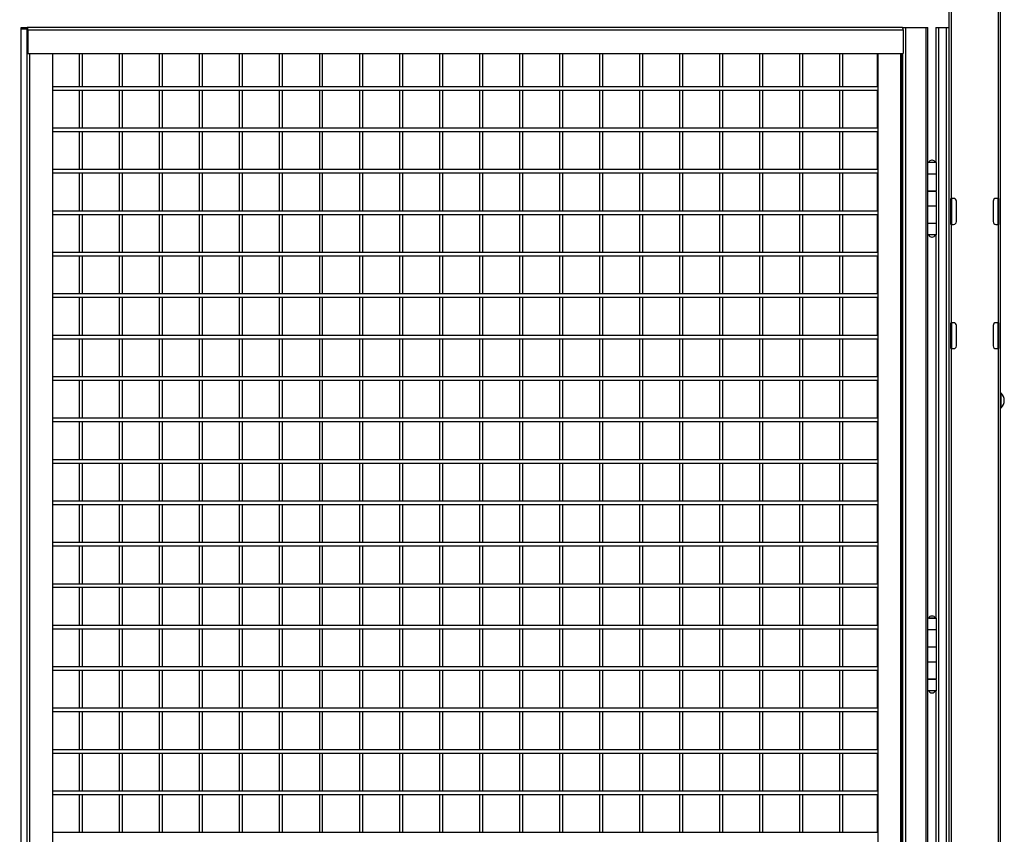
# Model space of a CAD drawing. Header units: inches. Extents: x 0.2 to 10.8, y 0.2 to 8.2.
# Tile 8 of 57: x 3.3 to 5.2, y 3.6 to 5.2. Entities that reach past the tile are written whole.
import ezdxf

# ---------------------------------------------------------------- set-up
doc = ezdxf.new("R2010")
doc.units = ezdxf.units.IN
doc.header["$MEASUREMENT"] = 0
doc.layers.add('DIMENSIONS', color=140, linetype='Continuous', lineweight=25)
doc.styles.add('SLDTEXTSTYLE0', font='TXT', dxfattribs={"width": 0.7})
doc.dimstyles.new('SLDDIMSTYLE0', dxfattribs={"dimtxt": 0.084961, "dimasz": 0.13, "dimexe": 0, "dimexo": 0.0625, "dimgap": 0.02124, "dimtad": 0, "dimtih": 1, "dimtoh": 1, "dimlfac": 24, "dimrnd": 1e-09, "dimzin": 12, "dimdsep": 46, "dimtxsty": 'SLDTEXTSTYLE0', "dimsah": 1, "dimcen": 0.09, "dimadec": 0, "dimazin": 3, "dimtfac": 1, "dimtofl": 0, "dimtmove": 0, "dimatfit": 3, "dimfxl": 0, "dimfrac": 2, "dimtolj": 1, "dimtzin": 12, "dimarcsym": 0})

# ---------------------------------------------------------------- blocks, each defined once
blk = doc.blocks.new('_D')
at = {"layer": 'DIMENSIONS'}
for p, q in [((3.2296, 5.2319), (2.4793, 5.2319)), ((2.6043, 5.2319), (2.6043, 4.1119)), ((2.4074, 3.9578), (2.3788, 3.9578)), ((2.3788, 3.9578), (2.3788, 3.8228)), ((2.8012, 3.9578), (2.8297, 3.9578)), ((2.8297, 3.9578), (2.8297, 3.8228)), ((2.3788, 3.8228), (2.4074, 3.8228)), ((2.8297, 3.8228), (2.8012, 3.8228)), ((2.6043, 1.9811), (2.6043, 3.8038)), ((3.2296, 1.9811), (2.4793, 1.9811))]:
    blk.add_line(p, q, dxfattribs=at)
for points in [[(2.6043, 5.2319), (2.5843, 5.1019), (2.6243, 5.1019)], [(2.6043, 1.9811), (2.6243, 2.1111), (2.5843, 2.1111)]]:
    blk.add_solid(points, dxfattribs=at)
at = {"layer": 'DIMENSIONS', "char_height": 0.08333, "attachment_point": 1, "style": 'SLDTEXTSTYLE0'}
for s, insert in [('78.02', (2.4427, 4.0843)), ('1981.7', (2.4074, 3.9302))]:
    blk.add_mtext(s, dxfattribs=dict(at, insert=insert))

msp = doc.modelspace()

# ---------------------------------------------------------------- linework, layer by layer
for p, q in [((5.23757, 1.76839), (5.23757, 5.73193)), ((5.13341, 5.33587), (5.13341, 1.76839)), ((5.13841, 4.88818), (5.13841, 5.33609)), ((5.23257, 5.33609), (5.23257, 4.88818)), ((3.26655, 5.22893), (3.26655, 3.36062)), ((3.26655, 5.22893), (3.27879, 5.22893)), ((3.26733, 5.22893), (3.26733, 5.23193)), ((3.26733, 5.23193), (3.27957, 5.23193)), ((3.27957, 5.22893), (3.26733, 5.22893)), ((3.27879, 5.22893), (3.27879, 3.36062)), ((5.04037, 5.23193), (3.27957, 5.23193)), ((5.04037, 5.23193), (5.04664, 5.23193)), ((5.04664, 1.98193), (5.04664, 5.23193)), ((5.04664, 5.23193), (5.08689, 5.23193)), ((5.08689, 5.23193), (5.08689, 1.98193)), ((5.08689, 5.23193), (5.09075, 5.23193)), ((5.09075, 4.96057), (5.09075, 5.23193)), ((5.10737, 5.23193), (5.10737, 4.99755)), ((5.10737, 5.23193), (5.11289, 5.23193)), ((5.11289, 1.98193), (5.11289, 5.23193)), ((5.11289, 5.23193), (5.12789, 5.23193)), ((5.12789, 5.23193), (5.12789, 1.98193)), ((5.12789, 5.23193), (5.13341, 5.23193)), ((3.28003, 5.22713), (3.28003, 5.17984)), ((3.28081, 5.22713), (3.28081, 5.17984)), ((3.28081, 5.22713), (5.04161, 5.22713)), ((5.04161, 5.22713), (5.04161, 5.17984)), ((3.28081, 5.17984), (3.28003, 5.17984)), ((3.28081, 5.17984), (5.04161, 5.17984)), ((3.28467, 3.38872), (3.28467, 5.17984)), ((3.33034, 5.17984), (3.33034, 3.38872)), ((3.38409, 5.17984), (3.38409, 5.1128)), ((3.39075, 5.1128), (3.39075, 5.17984)), ((3.46458, 5.17984), (3.46458, 5.1128)), ((3.47125, 5.1128), (3.47125, 5.17984)), ((3.54507, 5.17984), (3.54507, 5.1128)), ((3.55174, 5.1128), (3.55174, 5.17984)), ((3.62557, 5.17984), (3.62557, 5.1128)), ((3.63223, 5.1128), (3.63223, 5.17984)), ((3.70606, 5.17984), (3.70606, 5.1128)), ((3.71273, 5.1128), (3.71273, 5.17984)), ((3.78656, 5.17984), (3.78656, 5.1128)), ((3.79322, 5.1128), (3.79322, 5.17984)), ((3.86705, 5.17984), (3.86705, 5.1128)), ((3.87372, 5.1128), (3.87372, 5.17984)), ((3.94754, 5.17984), (3.94754, 5.1128)), ((3.95421, 5.1128), (3.95421, 5.17984)), ((4.02804, 5.17984), (4.02804, 5.1128)), ((4.0347, 5.1128), (4.0347, 5.17984)), ((4.10853, 5.17984), (4.10853, 5.1128)), ((4.1152, 5.1128), (4.1152, 5.17984)), ((4.18902, 5.17984), (4.18902, 5.1128)), ((4.19569, 5.1128), (4.19569, 5.17984)), ((4.26952, 5.17984), (4.26952, 5.1128)), ((4.27618, 5.1128), (4.27618, 5.17984)), ((4.35001, 5.17984), (4.35001, 5.1128)), ((4.35668, 5.1128), (4.35668, 5.17984)), ((4.43051, 5.17984), (4.43051, 5.1128)), ((4.43717, 5.1128), (4.43717, 5.17984)), ((4.511, 5.17984), (4.511, 5.1128)), ((4.51767, 5.1128), (4.51767, 5.17984)), ((4.59149, 5.17984), (4.59149, 5.1128)), ((4.59816, 5.1128), (4.59816, 5.17984)), ((4.67199, 5.17984), (4.67199, 5.1128)), ((4.67865, 5.1128), (4.67865, 5.17984)), ((4.75248, 5.17984), (4.75248, 5.1128)), ((4.75915, 5.1128), (4.75915, 5.17984)), ((4.83297, 5.17984), (4.83297, 5.1128)), ((4.83964, 5.1128), (4.83964, 5.17984)), ((4.91347, 5.17984), (4.91347, 5.1128)), ((4.92014, 5.1128), (4.92014, 5.17984)), ((4.98975, 5.11279), (4.98975, 5.17984)), ((4.99053, 5.17984), (4.99053, 2.03322)), ((5.0362, 5.17984), (5.0362, 2.03322)), ((5.03976, 2.03322), (5.03976, 5.17984)), ((5.04026, 5.17984), (5.04026, 2.03322)), ((4.98975, 5.1128), (3.33034, 5.1128)), ((3.33034, 5.10614), (4.98975, 5.10614)), ((3.38409, 5.10614), (3.38409, 5.02947)), ((3.39075, 5.02947), (3.39075, 5.10614)), ((3.46458, 5.10614), (3.46458, 5.02947)), ((3.47125, 5.02947), (3.47125, 5.10614)), ((3.54507, 5.10614), (3.54507, 5.02947)), ((3.55174, 5.02947), (3.55174, 5.10614)), ((3.62557, 5.10614), (3.62557, 5.02947)), ((3.63223, 5.02947), (3.63223, 5.10614)), ((3.70606, 5.10614), (3.70606, 5.02947)), ((3.71273, 5.02947), (3.71273, 5.10614)), ((3.78656, 5.10614), (3.78656, 5.02947)), ((3.79322, 5.02947), (3.79322, 5.10614)), ((3.86705, 5.10614), (3.86705, 5.02947)), ((3.87372, 5.02947), (3.87372, 5.10614)), ((3.94754, 5.10614), (3.94754, 5.02947)), ((3.95421, 5.02947), (3.95421, 5.10614)), ((4.02804, 5.10614), (4.02804, 5.02947)), ((4.0347, 5.02947), (4.0347, 5.10614)), ((4.10853, 5.10614), (4.10853, 5.02947)), ((4.1152, 5.02947), (4.1152, 5.10614)), ((4.18902, 5.10614), (4.18902, 5.02947)), ((4.19569, 5.02947), (4.19569, 5.10614)), ((4.26952, 5.10614), (4.26952, 5.02947)), ((4.27618, 5.02947), (4.27618, 5.10614)), ((4.35001, 5.10614), (4.35001, 5.02947)), ((4.35668, 5.02947), (4.35668, 5.10614)), ((4.43051, 5.10614), (4.43051, 5.02947)), ((4.43717, 5.02947), (4.43717, 5.10614)), ((4.511, 5.10614), (4.511, 5.02947)), ((4.51767, 5.02947), (4.51767, 5.10614)), ((4.59149, 5.10614), (4.59149, 5.02947)), ((4.59816, 5.02947), (4.59816, 5.10614)), ((4.67199, 5.10614), (4.67199, 5.02947)), ((4.67865, 5.02947), (4.67865, 5.10614)), ((4.75248, 5.10614), (4.75248, 5.02947)), ((4.75915, 5.02947), (4.75915, 5.10614)), ((4.83297, 5.10614), (4.83297, 5.02947)), ((4.83964, 5.02947), (4.83964, 5.10614)), ((4.91347, 5.10614), (4.91347, 5.02947)), ((4.92014, 5.02947), (4.92014, 5.10614)), ((4.98975, 5.02945), (4.98975, 5.10615)), ((4.98975, 5.02947), (3.33034, 5.02947)), ((3.33034, 5.0228), (4.98975, 5.0228)), ((3.38409, 5.0228), (3.38409, 4.94614)), ((3.39075, 4.94614), (3.39075, 5.0228)), ((3.46458, 5.0228), (3.46458, 4.94614)), ((3.47125, 4.94614), (3.47125, 5.0228)), ((3.54507, 5.0228), (3.54507, 4.94614)), ((3.55174, 4.94614), (3.55174, 5.0228)), ((3.62557, 5.0228), (3.62557, 4.94614)), ((3.63223, 4.94614), (3.63223, 5.0228)), ((3.70606, 5.0228), (3.70606, 4.94614)), ((3.71273, 4.94614), (3.71273, 5.0228)), ((3.78656, 5.0228), (3.78656, 4.94614)), ((3.79322, 4.94614), (3.79322, 5.0228)), ((3.86705, 5.0228), (3.86705, 4.94614)), ((3.87372, 4.94614), (3.87372, 5.0228)), ((3.94754, 5.0228), (3.94754, 4.94614)), ((3.95421, 4.94614), (3.95421, 5.0228)), ((4.02804, 5.0228), (4.02804, 4.94614)), ((4.0347, 4.94614), (4.0347, 5.0228)), ((4.10853, 5.0228), (4.10853, 4.94614)), ((4.1152, 4.94614), (4.1152, 5.0228)), ((4.18902, 5.0228), (4.18902, 4.94614)), ((4.19569, 4.94614), (4.19569, 5.0228)), ((4.26952, 5.0228), (4.26952, 4.94614)), ((4.27618, 4.94614), (4.27618, 5.0228)), ((4.35001, 5.0228), (4.35001, 4.94614)), ((4.35668, 4.94614), (4.35668, 5.0228)), ((4.43051, 5.0228), (4.43051, 4.94614)), ((4.43717, 4.94614), (4.43717, 5.0228)), ((4.511, 5.0228), (4.511, 4.94614)), ((4.51767, 4.94614), (4.51767, 5.0228)), ((4.59149, 5.0228), (4.59149, 4.94614)), ((4.59816, 4.94614), (4.59816, 5.0228)), ((4.67199, 5.0228), (4.67199, 4.94614)), ((4.67865, 4.94614), (4.67865, 5.0228)), ((4.75248, 5.0228), (4.75248, 4.94614)), ((4.75915, 4.94614), (4.75915, 5.0228)), ((4.83297, 5.0228), (4.83297, 4.94614)), ((4.83964, 4.94614), (4.83964, 5.0228)), ((4.91347, 5.0228), (4.91347, 4.94614)), ((4.92014, 4.94614), (4.92014, 5.0228)), ((4.98975, 4.94612), (4.98975, 5.02282)), ((5.10737, 4.99755), (5.10737, 4.9663)), ((5.09059, 4.96057), (5.09059, 4.93766)), ((5.10851, 4.96057), (5.09059, 4.96057)), ((5.09304, 4.96082), (5.10606, 4.96082)), ((5.09436, 4.96082), (5.09436, 4.96057)), ((5.10475, 4.96057), (5.10475, 4.96082)), ((5.10596, 4.96109), (5.10737, 4.96109)), ((5.10737, 4.9663), (5.10737, 4.96057)), ((5.10851, 4.93766), (5.10851, 4.96057)), ((4.98975, 4.94614), (3.33034, 4.94614)), ((3.33034, 4.93947), (4.98975, 4.93947)), ((3.38409, 4.93947), (3.38409, 4.8628)), ((3.39075, 4.8628), (3.39075, 4.93947)), ((3.46458, 4.93947), (3.46458, 4.8628)), ((3.47125, 4.8628), (3.47125, 4.93947)), ((3.54507, 4.93947), (3.54507, 4.8628)), ((3.55174, 4.8628), (3.55174, 4.93947)), ((3.62557, 4.93947), (3.62557, 4.8628)), ((3.63223, 4.8628), (3.63223, 4.93947)), ((3.70606, 4.93947), (3.70606, 4.8628)), ((3.71273, 4.8628), (3.71273, 4.93947)), ((3.78656, 4.93947), (3.78656, 4.8628)), ((3.79322, 4.8628), (3.79322, 4.93947)), ((3.86705, 4.93947), (3.86705, 4.8628)), ((3.87372, 4.8628), (3.87372, 4.93947)), ((3.94754, 4.93947), (3.94754, 4.8628)), ((3.95421, 4.8628), (3.95421, 4.93947)), ((4.02804, 4.93947), (4.02804, 4.8628)), ((4.0347, 4.8628), (4.0347, 4.93947)), ((4.10853, 4.93947), (4.10853, 4.8628)), ((4.1152, 4.8628), (4.1152, 4.93947)), ((4.18902, 4.93947), (4.18902, 4.8628)), ((4.19569, 4.8628), (4.19569, 4.93947)), ((4.26952, 4.93947), (4.26952, 4.8628)), ((4.27618, 4.8628), (4.27618, 4.93947)), ((4.35001, 4.93947), (4.35001, 4.8628)), ((4.35668, 4.8628), (4.35668, 4.93947)), ((4.43051, 4.93947), (4.43051, 4.8628)), ((4.43717, 4.8628), (4.43717, 4.93947)), ((4.511, 4.93947), (4.511, 4.8628)), ((4.51767, 4.8628), (4.51767, 4.93947)), ((4.59149, 4.93947), (4.59149, 4.8628)), ((4.59816, 4.8628), (4.59816, 4.93947)), ((4.67199, 4.93947), (4.67199, 4.8628)), ((4.67865, 4.8628), (4.67865, 4.93947)), ((4.75248, 4.93947), (4.75248, 4.8628)), ((4.75915, 4.8628), (4.75915, 4.93947)), ((4.83297, 4.93947), (4.83297, 4.8628)), ((4.83964, 4.8628), (4.83964, 4.93947)), ((4.91347, 4.93947), (4.91347, 4.8628)), ((4.92014, 4.8628), (4.92014, 4.93947)), ((4.98975, 4.86279), (4.98975, 4.93949)), ((5.09059, 4.93766), (5.09059, 4.90328)), ((5.09059, 4.93766), (5.10851, 4.93766)), ((5.10851, 4.90328), (5.10851, 4.93766)), ((5.09059, 4.90328), (5.10851, 4.90328)), ((5.09059, 4.90224), (5.09059, 4.87307)), ((5.10851, 4.90224), (5.09059, 4.90224)), ((5.09075, 4.90224), (5.09075, 4.90328)), ((5.09328, 4.90328), (5.09328, 4.90224)), ((5.09436, 4.90328), (5.09436, 4.90224)), ((5.10475, 4.90224), (5.10475, 4.90328)), ((5.10737, 4.90328), (5.10737, 4.90224)), ((5.10851, 4.87307), (5.10851, 4.90224)), ((5.09059, 4.87307), (5.09059, 4.8387)), ((5.09059, 4.87307), (5.10851, 4.87307)), ((5.10851, 4.8387), (5.10851, 4.87307)), ((5.13757, 4.83609), (5.13757, 4.88818)), ((5.13757, 4.88818), (5.13841, 4.88818)), ((5.14299, 4.88818), (5.13841, 4.88818)), ((5.13841, 4.88818), (5.13841, 4.83609)), ((5.14841, 4.84151), (5.14841, 4.88276)), ((5.22257, 4.88276), (5.22257, 4.84151)), ((5.23257, 4.88818), (5.22799, 4.88818)), ((5.23257, 4.88818), (5.23341, 4.88818)), ((5.23257, 4.83609), (5.23257, 4.88818)), ((5.23341, 4.88818), (5.23341, 4.83609)), ((4.98975, 4.8628), (3.33034, 4.8628)), ((3.33034, 4.85614), (4.98975, 4.85614)), ((3.38409, 4.85614), (3.38409, 4.77947)), ((3.39075, 4.77947), (3.39075, 4.85614)), ((3.46458, 4.85614), (3.46458, 4.77947)), ((3.47125, 4.77947), (3.47125, 4.85614)), ((3.54507, 4.85614), (3.54507, 4.77947)), ((3.55174, 4.77947), (3.55174, 4.85614)), ((3.62557, 4.85614), (3.62557, 4.77947)), ((3.63223, 4.77947), (3.63223, 4.85614)), ((3.70606, 4.85614), (3.70606, 4.77947)), ((3.71273, 4.77947), (3.71273, 4.85614)), ((3.78656, 4.85614), (3.78656, 4.77947)), ((3.79322, 4.77947), (3.79322, 4.85614)), ((3.86705, 4.85614), (3.86705, 4.77947)), ((3.87372, 4.77947), (3.87372, 4.85614)), ((3.94754, 4.85614), (3.94754, 4.77947)), ((3.95421, 4.77947), (3.95421, 4.85614)), ((4.02804, 4.85614), (4.02804, 4.77947)), ((4.0347, 4.77947), (4.0347, 4.85614)), ((4.10853, 4.85614), (4.10853, 4.77947)), ((4.1152, 4.77947), (4.1152, 4.85614)), ((4.18902, 4.85614), (4.18902, 4.77947)), ((4.19569, 4.77947), (4.19569, 4.85614)), ((4.26952, 4.85614), (4.26952, 4.77947)), ((4.27618, 4.77947), (4.27618, 4.85614)), ((4.35001, 4.85614), (4.35001, 4.77947)), ((4.35668, 4.77947), (4.35668, 4.85614)), ((4.43051, 4.85614), (4.43051, 4.77947)), ((4.43717, 4.77947), (4.43717, 4.85614)), ((4.511, 4.85614), (4.511, 4.77947)), ((4.51767, 4.77947), (4.51767, 4.85614)), ((4.59149, 4.85614), (4.59149, 4.77947)), ((4.59816, 4.77947), (4.59816, 4.85614)), ((4.67199, 4.85614), (4.67199, 4.77947)), ((4.67865, 4.77947), (4.67865, 4.85614)), ((4.75248, 4.85614), (4.75248, 4.77947)), ((4.75915, 4.77947), (4.75915, 4.85614)), ((4.83297, 4.85614), (4.83297, 4.77947)), ((4.83964, 4.77947), (4.83964, 4.85614)), ((4.91347, 4.85614), (4.91347, 4.77947)), ((4.92014, 4.77947), (4.92014, 4.85614)), ((4.98975, 4.77945), (4.98975, 4.85615)), ((5.09059, 4.8387), (5.10851, 4.8387)), ((5.09059, 4.83766), (5.09059, 4.81474)), ((5.10851, 4.83766), (5.09059, 4.83766)), ((5.09075, 4.83766), (5.09075, 4.8387)), ((5.09328, 4.8387), (5.09328, 4.83766)), ((5.09436, 4.8387), (5.09436, 4.83766)), ((5.10475, 4.83766), (5.10475, 4.8387)), ((5.10737, 4.8387), (5.10737, 4.83766)), ((5.10851, 4.81474), (5.10851, 4.83766)), ((5.13841, 4.83609), (5.13757, 4.83609)), ((5.13841, 4.63818), (5.13841, 4.83609)), ((5.13841, 4.83609), (5.14299, 4.83609)), ((5.22799, 4.83609), (5.23257, 4.83609)), ((5.23257, 4.83609), (5.23257, 4.63818)), ((5.23341, 4.83609), (5.23257, 4.83609)), ((5.10851, 4.81474), (5.09059, 4.81474)), ((5.09075, 4.04391), (5.09075, 4.81474)), ((5.10737, 4.81474), (5.10737, 4.04391)), ((4.98975, 4.77947), (3.33034, 4.77947)), ((3.33034, 4.7728), (4.98975, 4.7728)), ((3.38409, 4.7728), (3.38409, 4.69614)), ((3.39075, 4.69614), (3.39075, 4.7728)), ((3.46458, 4.7728), (3.46458, 4.69614)), ((3.47125, 4.69614), (3.47125, 4.7728)), ((3.54507, 4.7728), (3.54507, 4.69614)), ((3.55174, 4.69614), (3.55174, 4.7728)), ((3.62557, 4.7728), (3.62557, 4.69614)), ((3.63223, 4.69614), (3.63223, 4.7728)), ((3.70606, 4.7728), (3.70606, 4.69614)), ((3.71273, 4.69614), (3.71273, 4.7728)), ((3.78656, 4.7728), (3.78656, 4.69614)), ((3.79322, 4.69614), (3.79322, 4.7728)), ((3.86705, 4.7728), (3.86705, 4.69614)), ((3.87372, 4.69614), (3.87372, 4.7728)), ((3.94754, 4.7728), (3.94754, 4.69614)), ((3.95421, 4.69614), (3.95421, 4.7728)), ((4.02804, 4.7728), (4.02804, 4.69614)), ((4.0347, 4.69614), (4.0347, 4.7728)), ((4.10853, 4.7728), (4.10853, 4.69614)), ((4.1152, 4.69614), (4.1152, 4.7728)), ((4.18902, 4.7728), (4.18902, 4.69614)), ((4.19569, 4.69614), (4.19569, 4.7728)), ((4.26952, 4.7728), (4.26952, 4.69614)), ((4.27618, 4.69614), (4.27618, 4.7728)), ((4.35001, 4.7728), (4.35001, 4.69614)), ((4.35668, 4.69614), (4.35668, 4.7728)), ((4.43051, 4.7728), (4.43051, 4.69614)), ((4.43717, 4.69614), (4.43717, 4.7728)), ((4.511, 4.7728), (4.511, 4.69614)), ((4.51767, 4.69614), (4.51767, 4.7728)), ((4.59149, 4.7728), (4.59149, 4.69614)), ((4.59816, 4.69614), (4.59816, 4.7728)), ((4.67199, 4.7728), (4.67199, 4.69614)), ((4.67865, 4.69614), (4.67865, 4.7728)), ((4.75248, 4.7728), (4.75248, 4.69614)), ((4.75915, 4.69614), (4.75915, 4.7728)), ((4.83297, 4.7728), (4.83297, 4.69614)), ((4.83964, 4.69614), (4.83964, 4.7728)), ((4.91347, 4.7728), (4.91347, 4.69614)), ((4.92014, 4.69614), (4.92014, 4.7728)), ((4.98975, 4.69612), (4.98975, 4.77282)), ((4.98975, 4.69614), (3.33034, 4.69614)), ((3.33034, 4.68947), (4.98975, 4.68947)), ((3.38409, 4.68947), (3.38409, 4.6128)), ((3.39075, 4.6128), (3.39075, 4.68947)), ((3.46458, 4.68947), (3.46458, 4.6128)), ((3.47125, 4.6128), (3.47125, 4.68947)), ((3.54507, 4.68947), (3.54507, 4.6128)), ((3.55174, 4.6128), (3.55174, 4.68947)), ((3.62557, 4.68947), (3.62557, 4.6128)), ((3.63223, 4.6128), (3.63223, 4.68947)), ((3.70606, 4.68947), (3.70606, 4.6128)), ((3.71273, 4.6128), (3.71273, 4.68947)), ((3.78656, 4.68947), (3.78656, 4.6128)), ((3.79322, 4.6128), (3.79322, 4.68947)), ((3.86705, 4.68947), (3.86705, 4.6128)), ((3.87372, 4.6128), (3.87372, 4.68947)), ((3.94754, 4.68947), (3.94754, 4.6128)), ((3.95421, 4.6128), (3.95421, 4.68947)), ((4.02804, 4.68947), (4.02804, 4.6128)), ((4.0347, 4.6128), (4.0347, 4.68947)), ((4.10853, 4.68947), (4.10853, 4.6128)), ((4.1152, 4.6128), (4.1152, 4.68947)), ((4.18902, 4.68947), (4.18902, 4.6128)), ((4.19569, 4.6128), (4.19569, 4.68947)), ((4.26952, 4.68947), (4.26952, 4.6128)), ((4.27618, 4.6128), (4.27618, 4.68947)), ((4.35001, 4.68947), (4.35001, 4.6128)), ((4.35668, 4.6128), (4.35668, 4.68947)), ((4.43051, 4.68947), (4.43051, 4.6128)), ((4.43717, 4.6128), (4.43717, 4.68947)), ((4.511, 4.68947), (4.511, 4.6128)), ((4.51767, 4.6128), (4.51767, 4.68947)), ((4.59149, 4.68947), (4.59149, 4.6128)), ((4.59816, 4.6128), (4.59816, 4.68947)), ((4.67199, 4.68947), (4.67199, 4.6128)), ((4.67865, 4.6128), (4.67865, 4.68947)), ((4.75248, 4.68947), (4.75248, 4.6128)), ((4.75915, 4.6128), (4.75915, 4.68947)), ((4.83297, 4.68947), (4.83297, 4.6128)), ((4.83964, 4.6128), (4.83964, 4.68947)), ((4.91347, 4.68947), (4.91347, 4.6128)), ((4.92014, 4.6128), (4.92014, 4.68947)), ((4.98975, 4.61279), (4.98975, 4.68949)), ((5.13757, 4.58609), (5.13757, 4.63818)), ((5.13757, 4.63818), (5.13841, 4.63818)), ((5.14299, 4.63818), (5.13841, 4.63818)), ((5.13841, 4.63818), (5.13841, 4.58609)), ((5.23257, 4.63818), (5.22799, 4.63818)), ((5.23257, 4.63818), (5.23341, 4.63818)), ((5.23257, 4.58609), (5.23257, 4.63818)), ((5.23341, 4.63818), (5.23341, 4.58609)), ((5.14841, 4.59151), (5.14841, 4.63276)), ((5.22257, 4.63276), (5.22257, 4.59151)), ((4.98975, 4.6128), (3.33034, 4.6128)), ((3.33034, 4.60614), (4.98975, 4.60614)), ((3.38409, 4.60614), (3.38409, 4.52947)), ((3.39075, 4.52947), (3.39075, 4.60614)), ((3.46458, 4.60614), (3.46458, 4.52947)), ((3.47125, 4.52947), (3.47125, 4.60614)), ((3.54507, 4.60614), (3.54507, 4.52947)), ((3.55174, 4.52947), (3.55174, 4.60614)), ((3.62557, 4.60614), (3.62557, 4.52947)), ((3.63223, 4.52947), (3.63223, 4.60614)), ((3.70606, 4.60614), (3.70606, 4.52947)), ((3.71273, 4.52947), (3.71273, 4.60614)), ((3.78656, 4.60614), (3.78656, 4.52947)), ((3.79322, 4.52947), (3.79322, 4.60614)), ((3.86705, 4.60614), (3.86705, 4.52947)), ((3.87372, 4.52947), (3.87372, 4.60614)), ((3.94754, 4.60614), (3.94754, 4.52947)), ((3.95421, 4.52947), (3.95421, 4.60614)), ((4.02804, 4.60614), (4.02804, 4.52947)), ((4.0347, 4.52947), (4.0347, 4.60614)), ((4.10853, 4.60614), (4.10853, 4.52947)), ((4.1152, 4.52947), (4.1152, 4.60614)), ((4.18902, 4.60614), (4.18902, 4.52947)), ((4.19569, 4.52947), (4.19569, 4.60614)), ((4.26952, 4.60614), (4.26952, 4.52947)), ((4.27618, 4.52947), (4.27618, 4.60614)), ((4.35001, 4.60614), (4.35001, 4.52947)), ((4.35668, 4.52947), (4.35668, 4.60614)), ((4.43051, 4.60614), (4.43051, 4.52947)), ((4.43717, 4.52947), (4.43717, 4.60614)), ((4.511, 4.60614), (4.511, 4.52947)), ((4.51767, 4.52947), (4.51767, 4.60614)), ((4.59149, 4.60614), (4.59149, 4.52947)), ((4.59816, 4.52947), (4.59816, 4.60614)), ((4.67199, 4.60614), (4.67199, 4.52947)), ((4.67865, 4.52947), (4.67865, 4.60614)), ((4.75248, 4.60614), (4.75248, 4.52947)), ((4.75915, 4.52947), (4.75915, 4.60614)), ((4.83297, 4.60614), (4.83297, 4.52947)), ((4.83964, 4.52947), (4.83964, 4.60614)), ((4.91347, 4.60614), (4.91347, 4.52947)), ((4.92014, 4.52947), (4.92014, 4.60614)), ((4.98975, 4.52945), (4.98975, 4.60615)), ((5.13841, 4.58609), (5.13757, 4.58609)), ((5.13841, 3.38818), (5.13841, 4.58609)), ((5.13841, 4.58609), (5.14299, 4.58609)), ((5.22799, 4.58609), (5.23257, 4.58609)), ((5.23257, 4.58609), (5.23257, 3.38818)), ((5.23341, 4.58609), (5.23257, 4.58609)), ((4.98975, 4.52947), (3.33034, 4.52947)), ((3.33034, 4.5228), (4.98975, 4.5228)), ((3.38409, 4.5228), (3.38409, 4.44614)), ((3.39075, 4.44614), (3.39075, 4.5228)), ((3.46458, 4.5228), (3.46458, 4.44614)), ((3.47125, 4.44614), (3.47125, 4.5228)), ((3.54507, 4.5228), (3.54507, 4.44614)), ((3.55174, 4.44614), (3.55174, 4.5228)), ((3.62557, 4.5228), (3.62557, 4.44614)), ((3.63223, 4.44614), (3.63223, 4.5228)), ((3.70606, 4.5228), (3.70606, 4.44614)), ((3.71273, 4.44614), (3.71273, 4.5228)), ((3.78656, 4.5228), (3.78656, 4.44614)), ((3.79322, 4.44614), (3.79322, 4.5228)), ((3.86705, 4.5228), (3.86705, 4.44614)), ((3.87372, 4.44614), (3.87372, 4.5228)), ((3.94754, 4.5228), (3.94754, 4.44614)), ((3.95421, 4.44614), (3.95421, 4.5228)), ((4.02804, 4.5228), (4.02804, 4.44614)), ((4.0347, 4.44614), (4.0347, 4.5228)), ((4.10853, 4.5228), (4.10853, 4.44614)), ((4.1152, 4.44614), (4.1152, 4.5228)), ((4.18902, 4.5228), (4.18902, 4.44614)), ((4.19569, 4.44614), (4.19569, 4.5228)), ((4.26952, 4.5228), (4.26952, 4.44614)), ((4.27618, 4.44614), (4.27618, 4.5228)), ((4.35001, 4.5228), (4.35001, 4.44614)), ((4.35668, 4.44614), (4.35668, 4.5228)), ((4.43051, 4.5228), (4.43051, 4.44614)), ((4.43717, 4.44614), (4.43717, 4.5228)), ((4.511, 4.5228), (4.511, 4.44614)), ((4.51767, 4.44614), (4.51767, 4.5228)), ((4.59149, 4.5228), (4.59149, 4.44614)), ((4.59816, 4.44614), (4.59816, 4.5228)), ((4.67199, 4.5228), (4.67199, 4.44614)), ((4.67865, 4.44614), (4.67865, 4.5228)), ((4.75248, 4.5228), (4.75248, 4.44614)), ((4.75915, 4.44614), (4.75915, 4.5228)), ((4.83297, 4.5228), (4.83297, 4.44614)), ((4.83964, 4.44614), (4.83964, 4.5228)), ((4.91347, 4.5228), (4.91347, 4.44614)), ((4.92014, 4.44614), (4.92014, 4.5228)), ((4.98975, 4.44612), (4.98975, 4.52282)), ((5.23883, 4.46717), (5.23883, 4.49669)), ((4.98975, 4.44614), (3.33034, 4.44614)), ((3.33034, 4.43947), (4.98975, 4.43947)), ((3.38409, 4.43947), (3.38409, 4.3628)), ((3.39075, 4.3628), (3.39075, 4.43947)), ((3.46458, 4.43947), (3.46458, 4.3628)), ((3.47125, 4.3628), (3.47125, 4.43947)), ((3.54507, 4.43947), (3.54507, 4.3628)), ((3.55174, 4.3628), (3.55174, 4.43947)), ((3.62557, 4.43947), (3.62557, 4.3628)), ((3.63223, 4.3628), (3.63223, 4.43947)), ((3.70606, 4.43947), (3.70606, 4.3628)), ((3.71273, 4.3628), (3.71273, 4.43947)), ((3.78656, 4.43947), (3.78656, 4.3628)), ((3.79322, 4.3628), (3.79322, 4.43947)), ((3.86705, 4.43947), (3.86705, 4.3628)), ((3.87372, 4.3628), (3.87372, 4.43947)), ((3.94754, 4.43947), (3.94754, 4.3628)), ((3.95421, 4.3628), (3.95421, 4.43947)), ((4.02804, 4.43947), (4.02804, 4.3628)), ((4.0347, 4.3628), (4.0347, 4.43947)), ((4.10853, 4.43947), (4.10853, 4.3628)), ((4.1152, 4.3628), (4.1152, 4.43947)), ((4.18902, 4.43947), (4.18902, 4.3628)), ((4.19569, 4.3628), (4.19569, 4.43947)), ((4.26952, 4.43947), (4.26952, 4.3628)), ((4.27618, 4.3628), (4.27618, 4.43947)), ((4.35001, 4.43947), (4.35001, 4.3628)), ((4.35668, 4.3628), (4.35668, 4.43947)), ((4.43051, 4.43947), (4.43051, 4.3628)), ((4.43717, 4.3628), (4.43717, 4.43947)), ((4.511, 4.43947), (4.511, 4.3628)), ((4.51767, 4.3628), (4.51767, 4.43947)), ((4.59149, 4.43947), (4.59149, 4.3628)), ((4.59816, 4.3628), (4.59816, 4.43947)), ((4.67199, 4.43947), (4.67199, 4.3628)), ((4.67865, 4.3628), (4.67865, 4.43947)), ((4.75248, 4.43947), (4.75248, 4.3628)), ((4.75915, 4.3628), (4.75915, 4.43947)), ((4.83297, 4.43947), (4.83297, 4.3628)), ((4.83964, 4.3628), (4.83964, 4.43947)), ((4.91347, 4.43947), (4.91347, 4.3628)), ((4.92014, 4.3628), (4.92014, 4.43947)), ((4.98975, 4.36279), (4.98975, 4.43949)), ((4.98975, 4.3628), (3.33034, 4.3628)), ((3.33034, 4.35614), (4.98975, 4.35614)), ((3.38409, 4.35614), (3.38409, 4.27947)), ((3.39075, 4.27947), (3.39075, 4.35614)), ((3.46458, 4.35614), (3.46458, 4.27947)), ((3.47125, 4.27947), (3.47125, 4.35614)), ((3.54507, 4.35614), (3.54507, 4.27947)), ((3.55174, 4.27947), (3.55174, 4.35614)), ((3.62557, 4.35614), (3.62557, 4.27947)), ((3.63223, 4.27947), (3.63223, 4.35614)), ((3.70606, 4.35614), (3.70606, 4.27947)), ((3.71273, 4.27947), (3.71273, 4.35614)), ((3.78656, 4.35614), (3.78656, 4.27947)), ((3.79322, 4.27947), (3.79322, 4.35614)), ((3.86705, 4.35614), (3.86705, 4.27947)), ((3.87372, 4.27947), (3.87372, 4.35614)), ((3.94754, 4.35614), (3.94754, 4.27947)), ((3.95421, 4.27947), (3.95421, 4.35614)), ((4.02804, 4.35614), (4.02804, 4.27947)), ((4.0347, 4.27947), (4.0347, 4.35614)), ((4.10853, 4.35614), (4.10853, 4.27947)), ((4.1152, 4.27947), (4.1152, 4.35614)), ((4.18902, 4.35614), (4.18902, 4.27947)), ((4.19569, 4.27947), (4.19569, 4.35614)), ((4.26952, 4.35614), (4.26952, 4.27947)), ((4.27618, 4.27947), (4.27618, 4.35614)), ((4.35001, 4.35614), (4.35001, 4.27947)), ((4.35668, 4.27947), (4.35668, 4.35614)), ((4.43051, 4.35614), (4.43051, 4.27947)), ((4.43717, 4.27947), (4.43717, 4.35614)), ((4.511, 4.35614), (4.511, 4.27947)), ((4.51767, 4.27947), (4.51767, 4.35614)), ((4.59149, 4.35614), (4.59149, 4.27947)), ((4.59816, 4.27947), (4.59816, 4.35614)), ((4.67199, 4.35614), (4.67199, 4.27947)), ((4.67865, 4.27947), (4.67865, 4.35614)), ((4.75248, 4.35614), (4.75248, 4.27947)), ((4.75915, 4.27947), (4.75915, 4.35614)), ((4.83297, 4.35614), (4.83297, 4.27947)), ((4.83964, 4.27947), (4.83964, 4.35614)), ((4.91347, 4.35614), (4.91347, 4.27947)), ((4.92014, 4.27947), (4.92014, 4.35614)), ((4.98975, 4.27945), (4.98975, 4.35615)), ((4.98975, 4.27947), (3.33034, 4.27947)), ((3.33034, 4.2728), (4.98975, 4.2728)), ((3.38409, 4.2728), (3.38409, 4.19614)), ((3.39075, 4.19614), (3.39075, 4.2728)), ((3.46458, 4.2728), (3.46458, 4.19614)), ((3.47125, 4.19614), (3.47125, 4.2728)), ((3.54507, 4.2728), (3.54507, 4.19614)), ((3.55174, 4.19614), (3.55174, 4.2728)), ((3.62557, 4.2728), (3.62557, 4.19614)), ((3.63223, 4.19614), (3.63223, 4.2728)), ((3.70606, 4.2728), (3.70606, 4.19614)), ((3.71273, 4.19614), (3.71273, 4.2728)), ((3.78656, 4.2728), (3.78656, 4.19614)), ((3.79322, 4.19614), (3.79322, 4.2728)), ((3.86705, 4.2728), (3.86705, 4.19614)), ((3.87372, 4.19614), (3.87372, 4.2728)), ((3.94754, 4.2728), (3.94754, 4.19614)), ((3.95421, 4.19614), (3.95421, 4.2728)), ((4.02804, 4.2728), (4.02804, 4.19614)), ((4.0347, 4.19614), (4.0347, 4.2728)), ((4.10853, 4.2728), (4.10853, 4.19614)), ((4.1152, 4.19614), (4.1152, 4.2728)), ((4.18902, 4.2728), (4.18902, 4.19614)), ((4.19569, 4.19614), (4.19569, 4.2728)), ((4.26952, 4.2728), (4.26952, 4.19614)), ((4.27618, 4.19614), (4.27618, 4.2728)), ((4.35001, 4.2728), (4.35001, 4.19614)), ((4.35668, 4.19614), (4.35668, 4.2728)), ((4.43051, 4.2728), (4.43051, 4.19614)), ((4.43717, 4.19614), (4.43717, 4.2728)), ((4.511, 4.2728), (4.511, 4.19614)), ((4.51767, 4.19614), (4.51767, 4.2728)), ((4.59149, 4.2728), (4.59149, 4.19614)), ((4.59816, 4.19614), (4.59816, 4.2728)), ((4.67199, 4.2728), (4.67199, 4.19614)), ((4.67865, 4.19614), (4.67865, 4.2728)), ((4.75248, 4.2728), (4.75248, 4.19614)), ((4.75915, 4.19614), (4.75915, 4.2728)), ((4.83297, 4.2728), (4.83297, 4.19614)), ((4.83964, 4.19614), (4.83964, 4.2728)), ((4.91347, 4.2728), (4.91347, 4.19614)), ((4.92014, 4.19614), (4.92014, 4.2728)), ((4.98975, 4.19612), (4.98975, 4.27282)), ((4.98975, 4.19614), (3.33034, 4.19614)), ((3.33034, 4.18947), (4.98975, 4.18947)), ((3.38409, 4.18947), (3.38409, 4.1128)), ((3.39075, 4.1128), (3.39075, 4.18947)), ((3.46458, 4.18947), (3.46458, 4.1128)), ((3.47125, 4.1128), (3.47125, 4.18947)), ((3.54507, 4.18947), (3.54507, 4.1128)), ((3.55174, 4.1128), (3.55174, 4.18947)), ((3.62557, 4.18947), (3.62557, 4.1128)), ((3.63223, 4.1128), (3.63223, 4.18947)), ((3.70606, 4.18947), (3.70606, 4.1128)), ((3.71273, 4.1128), (3.71273, 4.18947)), ((3.78656, 4.18947), (3.78656, 4.1128)), ((3.79322, 4.1128), (3.79322, 4.18947)), ((3.86705, 4.18947), (3.86705, 4.1128)), ((3.87372, 4.1128), (3.87372, 4.18947)), ((3.94754, 4.18947), (3.94754, 4.1128)), ((3.95421, 4.1128), (3.95421, 4.18947)), ((4.02804, 4.18947), (4.02804, 4.1128)), ((4.0347, 4.1128), (4.0347, 4.18947)), ((4.10853, 4.18947), (4.10853, 4.1128)), ((4.1152, 4.1128), (4.1152, 4.18947)), ((4.18902, 4.18947), (4.18902, 4.1128)), ((4.19569, 4.1128), (4.19569, 4.18947)), ((4.26952, 4.18947), (4.26952, 4.1128)), ((4.27618, 4.1128), (4.27618, 4.18947)), ((4.35001, 4.18947), (4.35001, 4.1128)), ((4.35668, 4.1128), (4.35668, 4.18947)), ((4.43051, 4.18947), (4.43051, 4.1128)), ((4.43717, 4.1128), (4.43717, 4.18947)), ((4.511, 4.18947), (4.511, 4.1128)), ((4.51767, 4.1128), (4.51767, 4.18947)), ((4.59149, 4.18947), (4.59149, 4.1128)), ((4.59816, 4.1128), (4.59816, 4.18947)), ((4.67199, 4.18947), (4.67199, 4.1128)), ((4.67865, 4.1128), (4.67865, 4.18947)), ((4.75248, 4.18947), (4.75248, 4.1128)), ((4.75915, 4.1128), (4.75915, 4.18947)), ((4.83297, 4.18947), (4.83297, 4.1128)), ((4.83964, 4.1128), (4.83964, 4.18947)), ((4.91347, 4.18947), (4.91347, 4.1128)), ((4.92014, 4.1128), (4.92014, 4.18947)), ((4.98975, 4.11279), (4.98975, 4.18949)), ((4.98975, 4.1128), (3.33034, 4.1128)), ((3.33034, 4.10614), (4.98975, 4.10614)), ((3.38409, 4.10614), (3.38409, 4.02947)), ((3.39075, 4.02947), (3.39075, 4.10614)), ((3.46458, 4.10614), (3.46458, 4.02947)), ((3.47125, 4.02947), (3.47125, 4.10614)), ((3.54507, 4.10614), (3.54507, 4.02947)), ((3.55174, 4.02947), (3.55174, 4.10614)), ((3.62557, 4.10614), (3.62557, 4.02947)), ((3.63223, 4.02947), (3.63223, 4.10614)), ((3.70606, 4.10614), (3.70606, 4.02947)), ((3.71273, 4.02947), (3.71273, 4.10614)), ((3.78656, 4.10614), (3.78656, 4.02947)), ((3.79322, 4.02947), (3.79322, 4.10614)), ((3.86705, 4.10614), (3.86705, 4.02947)), ((3.87372, 4.02947), (3.87372, 4.10614)), ((3.94754, 4.10614), (3.94754, 4.02947)), ((3.95421, 4.02947), (3.95421, 4.10614)), ((4.02804, 4.10614), (4.02804, 4.02947)), ((4.0347, 4.02947), (4.0347, 4.10614)), ((4.10853, 4.10614), (4.10853, 4.02947)), ((4.1152, 4.02947), (4.1152, 4.10614)), ((4.18902, 4.10614), (4.18902, 4.02947)), ((4.19569, 4.02947), (4.19569, 4.10614)), ((4.26952, 4.10614), (4.26952, 4.02947)), ((4.27618, 4.02947), (4.27618, 4.10614)), ((4.35001, 4.10614), (4.35001, 4.02947)), ((4.35668, 4.02947), (4.35668, 4.10614)), ((4.43051, 4.10614), (4.43051, 4.02947)), ((4.43717, 4.02947), (4.43717, 4.10614)), ((4.511, 4.10614), (4.511, 4.02947)), ((4.51767, 4.02947), (4.51767, 4.10614)), ((4.59149, 4.10614), (4.59149, 4.02947)), ((4.59816, 4.02947), (4.59816, 4.10614)), ((4.67199, 4.10614), (4.67199, 4.02947)), ((4.67865, 4.02947), (4.67865, 4.10614)), ((4.75248, 4.10614), (4.75248, 4.02947)), ((4.75915, 4.02947), (4.75915, 4.10614)), ((4.83297, 4.10614), (4.83297, 4.02947)), ((4.83964, 4.02947), (4.83964, 4.10614)), ((4.91347, 4.10614), (4.91347, 4.02947)), ((4.92014, 4.02947), (4.92014, 4.10614)), ((4.98975, 4.02945), (4.98975, 4.10615)), ((5.09059, 4.04391), (5.09059, 4.02099)), ((5.10851, 4.04391), (5.09059, 4.04391)), ((5.09304, 4.04416), (5.10606, 4.04416)), ((5.09436, 4.04416), (5.09436, 4.04391)), ((5.10475, 4.04391), (5.10475, 4.04416)), ((5.10596, 4.04443), (5.10737, 4.04443)), ((5.10851, 4.02099), (5.10851, 4.04391)), ((4.98975, 4.02947), (3.33034, 4.02947)), ((3.33034, 4.0228), (4.98975, 4.0228)), ((3.38409, 4.0228), (3.38409, 3.94614)), ((3.39075, 3.94614), (3.39075, 4.0228)), ((3.46458, 4.0228), (3.46458, 3.94614)), ((3.47125, 3.94614), (3.47125, 4.0228)), ((3.54507, 4.0228), (3.54507, 3.94614)), ((3.55174, 3.94614), (3.55174, 4.0228)), ((3.62557, 4.0228), (3.62557, 3.94614)), ((3.63223, 3.94614), (3.63223, 4.0228)), ((3.70606, 4.0228), (3.70606, 3.94614)), ((3.71273, 3.94614), (3.71273, 4.0228)), ((3.78656, 4.0228), (3.78656, 3.94614)), ((3.79322, 3.94614), (3.79322, 4.0228)), ((3.86705, 4.0228), (3.86705, 3.94614)), ((3.87372, 3.94614), (3.87372, 4.0228)), ((3.94754, 4.0228), (3.94754, 3.94614)), ((3.95421, 3.94614), (3.95421, 4.0228)), ((4.02804, 4.0228), (4.02804, 3.94614)), ((4.0347, 3.94614), (4.0347, 4.0228)), ((4.10853, 4.0228), (4.10853, 3.94614)), ((4.1152, 3.94614), (4.1152, 4.0228)), ((4.18902, 4.0228), (4.18902, 3.94614)), ((4.19569, 3.94614), (4.19569, 4.0228)), ((4.26952, 4.0228), (4.26952, 3.94614)), ((4.27618, 3.94614), (4.27618, 4.0228)), ((4.35001, 4.0228), (4.35001, 3.94614)), ((4.35668, 3.94614), (4.35668, 4.0228)), ((4.43051, 4.0228), (4.43051, 3.94614)), ((4.43717, 3.94614), (4.43717, 4.0228)), ((4.511, 4.0228), (4.511, 3.94614)), ((4.51767, 3.94614), (4.51767, 4.0228)), ((4.59149, 4.0228), (4.59149, 3.94614)), ((4.59816, 3.94614), (4.59816, 4.0228)), ((4.67199, 4.0228), (4.67199, 3.94614)), ((4.67865, 3.94614), (4.67865, 4.0228)), ((4.75248, 4.0228), (4.75248, 3.94614)), ((4.75915, 3.94614), (4.75915, 4.0228)), ((4.83297, 4.0228), (4.83297, 3.94614)), ((4.83964, 3.94614), (4.83964, 4.0228)), ((4.91347, 4.0228), (4.91347, 3.94614)), ((4.92014, 3.94614), (4.92014, 4.0228)), ((4.98975, 3.94612), (4.98975, 4.02282)), ((5.09059, 4.02099), (5.09059, 3.98662)), ((5.09059, 4.02099), (5.10851, 4.02099)), ((5.10851, 3.98662), (5.10851, 4.02099)), ((5.09059, 3.98662), (5.10851, 3.98662)), ((5.09059, 3.98557), (5.09059, 3.95641)), ((5.10851, 3.98557), (5.09059, 3.98557)), ((5.09075, 3.98557), (5.09075, 3.98662)), ((5.09328, 3.98662), (5.09328, 3.98557)), ((5.09436, 3.98662), (5.09436, 3.98557)), ((5.10475, 3.98557), (5.10475, 3.98662)), ((5.10737, 3.98662), (5.10737, 3.98557)), ((5.10851, 3.95641), (5.10851, 3.98557)), ((4.98975, 3.94614), (3.33034, 3.94614)), ((5.09059, 3.95641), (5.09059, 3.92203)), ((5.09059, 3.95641), (5.10851, 3.95641)), ((5.10851, 3.92203), (5.10851, 3.95641)), ((3.33034, 3.93947), (4.98975, 3.93947)), ((3.38409, 3.93947), (3.38409, 3.8628)), ((3.39075, 3.8628), (3.39075, 3.93947)), ((3.46458, 3.93947), (3.46458, 3.8628)), ((3.47125, 3.8628), (3.47125, 3.93947)), ((3.54507, 3.93947), (3.54507, 3.8628)), ((3.55174, 3.8628), (3.55174, 3.93947)), ((3.62557, 3.93947), (3.62557, 3.8628)), ((3.63223, 3.8628), (3.63223, 3.93947)), ((3.70606, 3.93947), (3.70606, 3.8628)), ((3.71273, 3.8628), (3.71273, 3.93947)), ((3.78656, 3.93947), (3.78656, 3.8628)), ((3.79322, 3.8628), (3.79322, 3.93947)), ((3.86705, 3.93947), (3.86705, 3.8628)), ((3.87372, 3.8628), (3.87372, 3.93947)), ((3.94754, 3.93947), (3.94754, 3.8628)), ((3.95421, 3.8628), (3.95421, 3.93947)), ((4.02804, 3.93947), (4.02804, 3.8628)), ((4.0347, 3.8628), (4.0347, 3.93947)), ((4.10853, 3.93947), (4.10853, 3.8628)), ((4.1152, 3.8628), (4.1152, 3.93947)), ((4.18902, 3.93947), (4.18902, 3.8628)), ((4.19569, 3.8628), (4.19569, 3.93947)), ((4.26952, 3.93947), (4.26952, 3.8628)), ((4.27618, 3.8628), (4.27618, 3.93947)), ((4.35001, 3.93947), (4.35001, 3.8628)), ((4.35668, 3.8628), (4.35668, 3.93947)), ((4.43051, 3.93947), (4.43051, 3.8628)), ((4.43717, 3.8628), (4.43717, 3.93947)), ((4.511, 3.93947), (4.511, 3.8628)), ((4.51767, 3.8628), (4.51767, 3.93947)), ((4.59149, 3.93947), (4.59149, 3.8628)), ((4.59816, 3.8628), (4.59816, 3.93947)), ((4.67199, 3.93947), (4.67199, 3.8628)), ((4.67865, 3.8628), (4.67865, 3.93947)), ((4.75248, 3.93947), (4.75248, 3.8628)), ((4.75915, 3.8628), (4.75915, 3.93947)), ((4.83297, 3.93947), (4.83297, 3.8628)), ((4.83964, 3.8628), (4.83964, 3.93947)), ((4.91347, 3.93947), (4.91347, 3.8628)), ((4.92014, 3.8628), (4.92014, 3.93947)), ((4.98975, 3.86279), (4.98975, 3.93949)), ((5.09059, 3.92203), (5.10851, 3.92203)), ((5.09075, 3.92099), (5.09075, 3.92203)), ((5.09328, 3.92203), (5.09328, 3.92099)), ((5.09436, 3.92203), (5.09436, 3.92099)), ((5.10475, 3.92099), (5.10475, 3.92203)), ((5.10737, 3.92203), (5.10737, 3.92099)), ((5.09059, 3.92099), (5.09059, 3.89807)), ((5.10851, 3.92099), (5.09059, 3.92099)), ((5.10851, 3.89807), (5.10851, 3.92099)), ((5.10851, 3.89807), (5.09059, 3.89807)), ((5.09075, 2.96057), (5.09075, 3.89807)), ((5.10737, 3.89807), (5.10737, 3.37255)), ((4.98975, 3.8628), (3.33034, 3.8628)), ((3.33034, 3.85614), (4.98975, 3.85614)), ((3.38409, 3.85614), (3.38409, 3.77947)), ((3.39075, 3.77947), (3.39075, 3.85614)), ((3.46458, 3.85614), (3.46458, 3.77947)), ((3.47125, 3.77947), (3.47125, 3.85614)), ((3.54507, 3.85614), (3.54507, 3.77947)), ((3.55174, 3.77947), (3.55174, 3.85614)), ((3.62557, 3.85614), (3.62557, 3.77947)), ((3.63223, 3.77947), (3.63223, 3.85614)), ((3.70606, 3.85614), (3.70606, 3.77947)), ((3.71273, 3.77947), (3.71273, 3.85614)), ((3.78656, 3.85614), (3.78656, 3.77947)), ((3.79322, 3.77947), (3.79322, 3.85614)), ((3.86705, 3.85614), (3.86705, 3.77947)), ((3.87372, 3.77947), (3.87372, 3.85614)), ((3.94754, 3.85614), (3.94754, 3.77947)), ((3.95421, 3.77947), (3.95421, 3.85614)), ((4.02804, 3.85614), (4.02804, 3.77947)), ((4.0347, 3.77947), (4.0347, 3.85614)), ((4.10853, 3.85614), (4.10853, 3.77947)), ((4.1152, 3.77947), (4.1152, 3.85614)), ((4.18902, 3.85614), (4.18902, 3.77947)), ((4.19569, 3.77947), (4.19569, 3.85614)), ((4.26952, 3.85614), (4.26952, 3.77947)), ((4.27618, 3.77947), (4.27618, 3.85614)), ((4.35001, 3.85614), (4.35001, 3.77947)), ((4.35668, 3.77947), (4.35668, 3.85614)), ((4.43051, 3.85614), (4.43051, 3.77947)), ((4.43717, 3.77947), (4.43717, 3.85614)), ((4.511, 3.85614), (4.511, 3.77947)), ((4.51767, 3.77947), (4.51767, 3.85614)), ((4.59149, 3.85614), (4.59149, 3.77947)), ((4.59816, 3.77947), (4.59816, 3.85614)), ((4.67199, 3.85614), (4.67199, 3.77947)), ((4.67865, 3.77947), (4.67865, 3.85614)), ((4.75248, 3.85614), (4.75248, 3.77947)), ((4.75915, 3.77947), (4.75915, 3.85614)), ((4.83297, 3.85614), (4.83297, 3.77947)), ((4.83964, 3.77947), (4.83964, 3.85614)), ((4.91347, 3.85614), (4.91347, 3.77947)), ((4.92014, 3.77947), (4.92014, 3.85614)), ((4.98975, 3.77945), (4.98975, 3.85615)), ((4.98975, 3.77947), (3.33034, 3.77947)), ((3.33034, 3.7728), (4.98975, 3.7728)), ((3.38409, 3.7728), (3.38409, 3.69614)), ((3.39075, 3.69614), (3.39075, 3.7728)), ((3.46458, 3.7728), (3.46458, 3.69614)), ((3.47125, 3.69614), (3.47125, 3.7728)), ((3.54507, 3.7728), (3.54507, 3.69614)), ((3.55174, 3.69614), (3.55174, 3.7728)), ((3.62557, 3.7728), (3.62557, 3.69614)), ((3.63223, 3.69614), (3.63223, 3.7728)), ((3.70606, 3.7728), (3.70606, 3.69614)), ((3.71273, 3.69614), (3.71273, 3.7728)), ((3.78656, 3.7728), (3.78656, 3.69614)), ((3.79322, 3.69614), (3.79322, 3.7728)), ((3.86705, 3.7728), (3.86705, 3.69614)), ((3.87372, 3.69614), (3.87372, 3.7728)), ((3.94754, 3.7728), (3.94754, 3.69614)), ((3.95421, 3.69614), (3.95421, 3.7728)), ((4.02804, 3.7728), (4.02804, 3.69614)), ((4.0347, 3.69614), (4.0347, 3.7728)), ((4.10853, 3.7728), (4.10853, 3.69614)), ((4.1152, 3.69614), (4.1152, 3.7728)), ((4.18902, 3.7728), (4.18902, 3.69614)), ((4.19569, 3.69614), (4.19569, 3.7728)), ((4.26952, 3.7728), (4.26952, 3.69614)), ((4.27618, 3.69614), (4.27618, 3.7728)), ((4.35001, 3.7728), (4.35001, 3.69614)), ((4.35668, 3.69614), (4.35668, 3.7728)), ((4.43051, 3.7728), (4.43051, 3.69614)), ((4.43717, 3.69614), (4.43717, 3.7728)), ((4.511, 3.7728), (4.511, 3.69614)), ((4.51767, 3.69614), (4.51767, 3.7728)), ((4.59149, 3.7728), (4.59149, 3.69614)), ((4.59816, 3.69614), (4.59816, 3.7728)), ((4.67199, 3.7728), (4.67199, 3.69614)), ((4.67865, 3.69614), (4.67865, 3.7728)), ((4.75248, 3.7728), (4.75248, 3.69614)), ((4.75915, 3.69614), (4.75915, 3.7728)), ((4.83297, 3.7728), (4.83297, 3.69614)), ((4.83964, 3.69614), (4.83964, 3.7728)), ((4.91347, 3.7728), (4.91347, 3.69614)), ((4.92014, 3.69614), (4.92014, 3.7728)), ((4.98975, 3.69612), (4.98975, 3.77282)), ((4.98975, 3.69614), (3.33034, 3.69614)), ((3.33034, 3.68947), (4.98975, 3.68947)), ((3.38409, 3.68947), (3.38409, 3.6128)), ((3.39075, 3.6128), (3.39075, 3.68947)), ((3.46458, 3.68947), (3.46458, 3.6128)), ((3.47125, 3.6128), (3.47125, 3.68947)), ((3.54507, 3.68947), (3.54507, 3.6128)), ((3.55174, 3.6128), (3.55174, 3.68947)), ((3.62557, 3.68947), (3.62557, 3.6128)), ((3.63223, 3.6128), (3.63223, 3.68947)), ((3.70606, 3.68947), (3.70606, 3.6128)), ((3.71273, 3.6128), (3.71273, 3.68947)), ((3.78656, 3.68947), (3.78656, 3.6128)), ((3.79322, 3.6128), (3.79322, 3.68947)), ((3.86705, 3.68947), (3.86705, 3.6128)), ((3.87372, 3.6128), (3.87372, 3.68947)), ((3.94754, 3.68947), (3.94754, 3.6128)), ((3.95421, 3.6128), (3.95421, 3.68947)), ((4.02804, 3.68947), (4.02804, 3.6128)), ((4.0347, 3.6128), (4.0347, 3.68947)), ((4.10853, 3.68947), (4.10853, 3.6128)), ((4.1152, 3.6128), (4.1152, 3.68947)), ((4.18902, 3.68947), (4.18902, 3.6128)), ((4.19569, 3.6128), (4.19569, 3.68947)), ((4.26952, 3.68947), (4.26952, 3.6128)), ((4.27618, 3.6128), (4.27618, 3.68947)), ((4.35001, 3.68947), (4.35001, 3.6128)), ((4.35668, 3.6128), (4.35668, 3.68947)), ((4.43051, 3.68947), (4.43051, 3.6128)), ((4.43717, 3.6128), (4.43717, 3.68947)), ((4.511, 3.68947), (4.511, 3.6128)), ((4.51767, 3.6128), (4.51767, 3.68947)), ((4.59149, 3.68947), (4.59149, 3.6128)), ((4.59816, 3.6128), (4.59816, 3.68947)), ((4.67199, 3.68947), (4.67199, 3.6128)), ((4.67865, 3.6128), (4.67865, 3.68947)), ((4.75248, 3.68947), (4.75248, 3.6128)), ((4.75915, 3.6128), (4.75915, 3.68947)), ((4.83297, 3.68947), (4.83297, 3.6128)), ((4.83964, 3.6128), (4.83964, 3.68947)), ((4.91347, 3.68947), (4.91347, 3.6128)), ((4.92014, 3.6128), (4.92014, 3.68947)), ((4.98975, 3.61279), (4.98975, 3.68949)), ((4.98975, 3.6128), (3.33034, 3.6128))]:
    msp.add_line(p, q)
for centre, radius, start, end in [((3.27524, 5.22825), 0.00568, 348.63095, 40.39069), ((3.27794, 5.22755), 0.00213, 348.63095, 40.39069), ((5.03604, 5.22825), 0.00568, 348.63095, 40.39069), ((5.09903, 4.9586), 0.00639, 90, 159.64898), ((5.10007, 4.9586), 0.00639, 20.35102, 90), ((5.14299, 4.88276), 0.00542, 0, 90), ((5.22799, 4.88276), 0.00542, 90, 180), ((5.14299, 4.84151), 0.00542, 270, 0), ((5.22799, 4.84151), 0.00542, 180, 270), ((5.09903, 4.81696), 0.00639, 200.35102, 270), ((5.10007, 4.81696), 0.00639, 270, 339.64898), ((5.14299, 4.63276), 0.00542, 0, 90), ((5.22799, 4.63276), 0.00542, 90, 180), ((5.14299, 4.59151), 0.00542, 270, 0), ((5.22799, 4.59151), 0.00542, 180, 270), ((5.23831, 4.49617), 0.000733, 44.76533, 180), ((5.22394, 4.48193), 0.02096, 315.23467, 44.76533), ((5.23831, 4.46768), 0.000733, 180, 315.23467), ((5.09903, 4.04194), 0.00639, 90, 159.64898), ((5.10007, 4.04194), 0.00639, 20.35102, 90), ((5.09903, 3.9003), 0.00639, 200.35102, 270), ((5.10007, 3.9003), 0.00639, 270, 339.64898)]:
    msp.add_arc(centre, radius, start, end)
for points in [[(5.1, 4.96499), (5.09994, 4.96499), (5.09982, 4.96499), (5.09956, 4.96499), (5.09941, 4.96499), (5.09929, 4.96499)], [(5.0991, 4.81057), (5.09903, 4.81057), (5.09901, 4.81057), (5.09909, 4.81057), (5.09917, 4.81057), (5.09929, 4.81057)], [(5.1, 4.04832), (5.09994, 4.04832), (5.09982, 4.04832), (5.09956, 4.04832), (5.09941, 4.04832), (5.09929, 4.04832)], [(5.0991, 3.89391), (5.09903, 3.89391), (5.09901, 3.89391), (5.09909, 3.89391), (5.09917, 3.89391), (5.09929, 3.89391)]]:
    msp.add_open_spline(points, degree=3, knots=[0, 0, 0, 0, 0.5, 0.5, 1, 1, 1, 1])

# ---------------------------------------------------------------- dimensions: what is measured, and where the dimension line sits
at = {"layer": 'DIMENSIONS'}
dim = msp.add_linear_dim(base=(2.60429, 1.98114), p1=(3.27957, 5.23193), p2=(3.27957, 1.98114), angle=90, dimstyle='SLDDIMSTYLE0', dxfattribs=at)
dim.commit()
dim.dimension.update_dxf_attribs({"geometry": '_D', "text_midpoint": (2.60429, 3.95782), "dimtype": 160})

doc.saveas('drawing.dxf')
